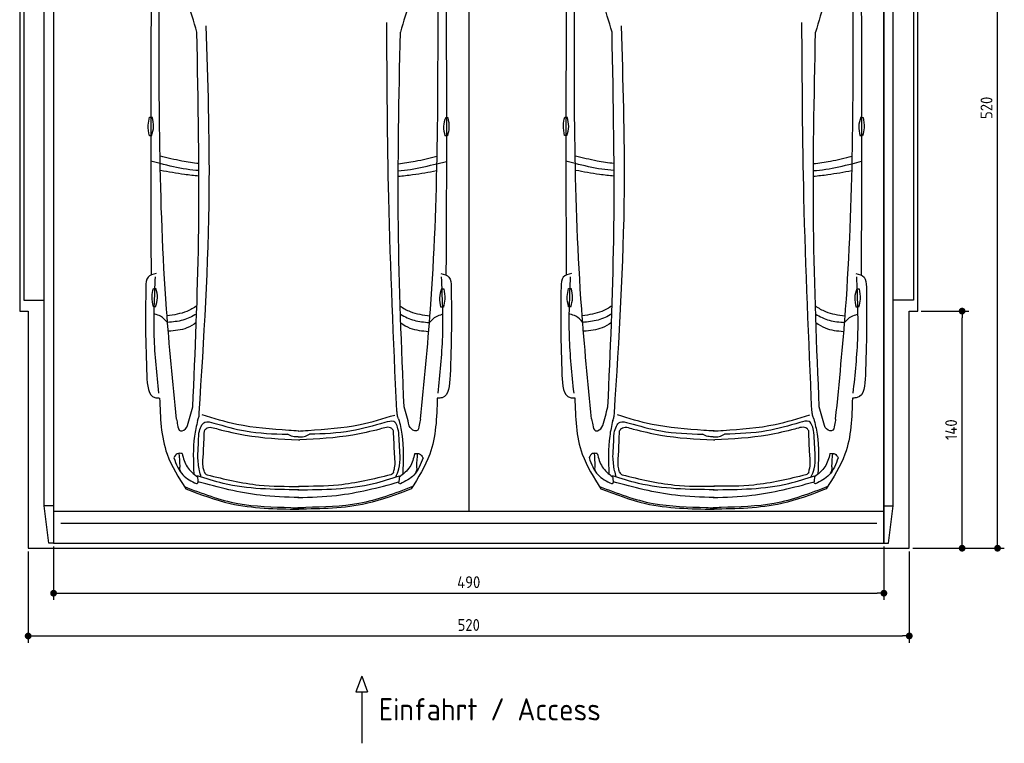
# Model space of a CAD drawing. Header units: millimetres. Extents: x -20 to 5811, y -1152 to 5573.
# Tile 1 of 4: x 0 to 5811, y -1152 to 3121. Entities that reach past the tile are written whole.
import ezdxf

# ---------------------------------------------------------------- set-up
doc = ezdxf.new("R2010")
doc.units = ezdxf.units.MM
for name, color, linetype in [('4', 3, 'Continuous'), ('5', 3, 'Continuous'), ('Car', 10, 'Continuous')]:
    doc.layers.add(name, color=color, linetype=linetype)
doc.styles.get("Standard").update_dxf_attribs({"font": 'ISOCP.SHX'})
doc.dimstyles.new('GEN-ISO', dxfattribs={"dimscale": 20, "dimtxt": 3.5, "dimasz": 2, "dimexe": 2, "dimexo": 1, "dimgap": 1.5, "dimtad": 1, "dimdec": 1, "dimdsep": 46, "dimtxsty": 'STANDARD', "dimblk": 'PUNKT', "dimcen": 2, "dimclrd": 256, "dimclre": 256, "dimclrt": 2, "dimadec": 0, "dimazin": 0, "dimtp": 0.1, "dimtm": 0.1, "dimtfac": 0.71, "dimtdec": 1, "dimtmove": 2, "dimatfit": 3, "dimldrblk": 'PUNKT', "dimfxl": 1, "dimtolj": 1, "dimarcsym": 0})

# ---------------------------------------------------------------- blocks, each defined once
blk = doc.blocks.new('PUNKT')
at = {"layer": '4', "color": 0, "linetype": 'ByBlock'}
blk.add_line((-0.5, 0), (-1, 0), dxfattribs=at)
at = {"layer": '4', "color": 0, "linetype": 'ByBlock', "const_width": 0.5}
blk.add_lwpolyline([(-0.25, 0, 1), (0.25, 0, 1)], format="xyb", close=True, dxfattribs=at)
blk = doc.blocks.new('*D7')
at = {"layer": '5', "lineweight": -2}
for p, q in [((50, -20), (50, -558)), ((5250, -20), (5250, -558)), ((90, -518), (5210, -518))]:
    blk.add_line(p, q, dxfattribs=at)
at = {"layer": 'DEFPOINTS', "color": 0}
for p in [(50, 0), (5250, 0), (5250, -518)]:
    blk.add_point(p, dxfattribs=at)
at = {"layer": '5', "lineweight": -2, "xscale": 40, "yscale": 40, "zscale": 40, "rotation": 180}
blk.add_blockref('PUNKT', (50, -518), dxfattribs=at)
at = {"layer": '5', "lineweight": -2, "xscale": 40, "yscale": 40, "zscale": 40}
blk.add_blockref('PUNKT', (5250, -518), dxfattribs=at)
at = {"layer": '5', "color": 2, "insert": (2650, -453), "char_height": 70, "attachment_point": 5}
blk.add_mtext('520', dxfattribs=at)
blk = doc.blocks.new('*D8')
at = {"layer": '5', "lineweight": -2}
for p, q in [((200, 10), (200, -305.5)), ((5100, 10), (5100, -305.5)), ((240, -265.5), (5060, -265.5))]:
    blk.add_line(p, q, dxfattribs=at)
at = {"layer": 'DEFPOINTS', "color": 0}
for p in [(200, 30), (5100, 30), (5100, -265.5)]:
    blk.add_point(p, dxfattribs=at)
at = {"layer": '5', "lineweight": -2, "xscale": 40, "yscale": 40, "zscale": 40, "rotation": 180}
blk.add_blockref('PUNKT', (200, -265.5), dxfattribs=at)
at = {"layer": '5', "lineweight": -2, "xscale": 40, "yscale": 40, "zscale": 40}
blk.add_blockref('PUNKT', (5100, -265.5), dxfattribs=at)
at = {"layer": '5', "color": 2, "insert": (2650, -200.5), "char_height": 70, "attachment_point": 5}
blk.add_mtext('490', dxfattribs=at)
blk = doc.blocks.new('*D3')
at = {"layer": '5', "lineweight": -2}
for p, q in [((5320, 5200), (5810.6, 5200)), ((5770.6, 40), (5770.6, 5160)), ((5270, 0), (5810.6, 0))]:
    blk.add_line(p, q, dxfattribs=at)
at = {"layer": 'DEFPOINTS', "color": 0}
for p in [(5300, 5200), (5770.6, 5200), (5250, 0)]:
    blk.add_point(p, dxfattribs=at)
at = {"layer": '5', "lineweight": -2, "xscale": 40, "yscale": 40, "zscale": 40}
for p, rotation in [((5770.6, 5200), 90), ((5770.6, 0), 270)]:
    blk.add_blockref('PUNKT', p, dxfattribs=dict(at, rotation=rotation))
at = {"layer": '5', "color": 2, "insert": (5705.6, 2600), "char_height": 70, "attachment_point": 5, "rotation": 90}
blk.add_mtext('\\A1;520', dxfattribs=at)
blk = doc.blocks.new('*D5')
at = {"layer": '5', "lineweight": -2}
for p, q in [((5320, 1400), (5601.5, 1400)), ((5561.5, 40), (5561.5, 1360)), ((5270, 0), (5601.5, 0))]:
    blk.add_line(p, q, dxfattribs=at)
at = {"layer": 'DEFPOINTS', "color": 0}
for p in [(5300, 1400), (5561.5, 1400), (5250, 0)]:
    blk.add_point(p, dxfattribs=at)
at = {"layer": '5', "lineweight": -2, "xscale": 40, "yscale": 40, "zscale": 40}
for p, rotation in [((5561.5, 1400), 90), ((5561.5, 0), 270)]:
    blk.add_blockref('PUNKT', p, dxfattribs=dict(at, rotation=rotation))
at = {"layer": '5', "color": 2, "insert": (5496.5, 700), "char_height": 70, "attachment_point": 5, "rotation": 90}
blk.add_mtext('\\A1;140', dxfattribs=at)

msp = doc.modelspace()

# ---------------------------------------------------------------- linework, layer by layer
for p, q in [((2650, 5063.5), (2650, 218)), ((172.5, 30), (145, 250)), ((200, 250), (145, 250)), ((5100, 250), (5155, 250)), ((5127.5, 30), (5155, 250)), ((200, 218), (5100, 218)), ((2018.28, -754.39), (1983.77, -847.09)), ((2018.28, -754.39), (2052.78, -847.09)), ((1983.77, -847.09), (2052.78, -847.09)), ((2018.28, -847.09), (2018.28, -1151.72))]:
    msp.add_line(p, q)
msp.add_lwpolyline([(5300, 3300), (5250, 3300), (5250, 5200), (50, 5200), (50, 3300), (0, 3300), (0, 1400), (50, 1400), (50, 0), (5250, 0), (5250, 1400), (5300, 1400)], close=True)
for points in [[(145, 250), (145, 5110)], [(145, 5110), (200, 5110), (200, 30), (172.5, 30)], [(200, 30), (5100, 30), (5100, 5110)], [(200, 5110), (200, 30)], [(5155, 5110), (5100, 5110), (5100, 30), (5127.5, 30)], [(5155, 250), (5155, 5110)], [(145, 3265), (25, 3265), (25, 1465), (145, 1465)], [(5155, 3265), (5275, 3265), (5275, 1465), (5155, 1465)], [(5057.98, 146.19), (3950, 146.19), (242.02, 146.19)]]:
    msp.add_lwpolyline(points)
at = {"layer": 'Car'}
for p, q in [((828.97, 2270.89), (773.19, 2284.88)), ((2462.43, 2270.2), (2518.23, 2284.14)), ((3279.04, 2271.14), (3223.26, 2285.12)), ((4912.5, 2270.44), (4968.29, 2284.38)), ((1048.82, 427.67), (1051.98, 391.94)), ((2241.02, 427.16), (2237.83, 391.44)), ((3498.89, 427.91), (3502.05, 392.19)), ((4691.09, 427.41), (4687.9, 391.69))]:
    msp.add_line(p, q, dxfattribs=at)
for points in [[(766.36, 2544.27), (781.34, 2544.27)], [(2513.89, 2543.81), (2526.82, 2543.56)], [(3216.43, 2544.52), (3231.4, 2544.52)], [(4963.95, 2544.05), (4976.89, 2543.81)], [(778.71, 2435.71), (765.78, 2435.71)], [(2524.19, 2435.03), (2509.21, 2435.32)], [(3228.78, 2435.96), (3215.85, 2435.96)], [(4974.25, 2435.28), (4959.28, 2435.56)], [(789.26, 1533.33), (804.24, 1533.33)], [(2490.1, 1532.14), (2503.03, 1531.9)], [(3239.33, 1533.57), (3254.31, 1533.57)], [(4940.16, 1532.38), (4953.1, 1532.14)], [(801.62, 1424.77), (788.68, 1424.77)], [(2500.4, 1423.37), (2485.42, 1423.65)], [(3251.69, 1425.01), (3238.75, 1425.01)], [(4950.47, 1423.61), (4935.49, 1423.89)]]:
    msp.add_lwpolyline(points, dxfattribs=at)
for centre, start, end in [((-4913.27, 1344.29), 15.945352, 19.596216), ((8203.89, 1338.73), 160.355167, 164.006031), ((-2463.2, 1344.54), 15.945352, 19.596216), ((10653.95, 1338.97), 160.355167, 164.006031)]:
    msp.add_arc(centre, 6197.21, start, end, dxfattribs=at)
for points, knots in [([(924.95, 762.92), (903.63, 979.19), (819.64, 1831.3), (822.12, 2688.25), (823.97, 3327.7)], [0, 0, 0, 0, 651.7606985, 2567.8765597, 2567.8765597, 2567.8765597, 2567.8765597]), ([(2365.18, 762.31), (2386.68, 978.57), (2471.39, 1830.6), (2469.64, 2687.56), (2468.33, 3327)], [0, 0, 0, 0, 651.7606985, 2567.8765597, 2567.8765597, 2567.8765597, 2567.8765597]), ([(3375.02, 763.16), (3353.7, 979.44), (3269.71, 1831.55), (3272.19, 2688.5), (3274.04, 3327.95)], [0, 0, 0, 0, 651.7606985, 2567.8765597, 2567.8765597, 2567.8765597, 2567.8765597]), ([(4815.24, 762.55), (4836.74, 978.81), (4921.46, 1830.85), (4919.7, 2687.8), (4918.4, 3327.25)], [0, 0, 0, 0, 651.7606985, 2567.8765597, 2567.8765597, 2567.8765597, 2567.8765597]), ([(776.13, 3308.39), (774.33, 2963.66), (771.99, 2396.07), (774.3, 1828.48), (775.52, 1612.7)], [30.2317921, 30.2317921, 30.2317921, 30.2317921, 135.7738464, 200.5104278, 200.5104278, 200.5104278, 200.5104278]), ([(2516.15, 3308.37), (2517.68, 2958.69), (2519.51, 2393.21), (2516.73, 1827.74), (2515.33, 1611.96)], [30.8675023, 30.8675023, 30.8675023, 30.8675023, 135.7738464, 200.5104278, 200.5104278, 200.5104278, 200.5104278]), ([(3226.2, 3308.63), (3224.39, 2963.91), (3222.06, 2396.32), (3224.36, 1828.73), (3225.58, 1612.94)], [30.2317921, 30.2317921, 30.2317921, 30.2317921, 135.7738464, 200.5104278, 200.5104278, 200.5104278, 200.5104278]), ([(4966.22, 3308.62), (4967.75, 2958.93), (4969.58, 2393.46), (4966.8, 1827.99), (4965.4, 1612.2)], [30.8675023, 30.8675023, 30.8675023, 30.8675023, 135.7738464, 200.5104278, 200.5104278, 200.5104278, 200.5104278]), ([(1059.6, 798.77), (1087.26, 1235.67), (1135.46, 1996.98), (1111.13, 2759.26), (1100.76, 3084.08)], [0, 0, 0, 0, 1312.3473022, 2286.8098626, 2286.8098626, 2286.8098626, 2286.8098626]), ([(2225.17, 810.54), (2206.56, 1230.16), (2172.66, 1994.5), (2168.08, 2759.56), (2166.02, 3104.61)], [0, 0, 0, 0, 1259.9414447, 2295.0149605, 2295.0149605, 2295.0149605, 2295.0149605]), ([(3509.67, 799.01), (3537.32, 1235.91), (3585.52, 1997.22), (3561.2, 2759.5), (3550.83, 3084.32)], [0, 0, 0, 0, 1312.3473022, 2286.8098626, 2286.8098626, 2286.8098626, 2286.8098626]), ([(4675.24, 810.79), (4656.63, 1230.4), (4622.72, 1994.74), (4618.15, 2759.8), (4616.08, 3104.85)], [0, 0, 0, 0, 1259.9414447, 2295.0149605, 2295.0149605, 2295.0149605, 2295.0149605]), ([(1021.53, 834.68), (1035.99, 1161.91), (1068.57, 1898.96), (1053.74, 2636.63), (1045.5, 3046.79)], [0, 0, 0, 0, 982.4163999, 2212.7413199, 2212.7413199, 2212.7413199, 2212.7413199]), ([(2268.66, 834.15), (2253.87, 1189.15), (2223.18, 1926.28), (2238.58, 2663.9), (2246.57, 3046.28)], [0, 0, 0, 0, 1065.6485601, 2212.7195413, 2212.7195413, 2212.7195413, 2212.7195413]), ([(3471.6, 834.93), (3486.06, 1162.16), (3518.64, 1899.2), (3503.81, 2636.88), (3495.56, 3047.04)], [0, 0, 0, 0, 982.4163999, 2212.7413199, 2212.7413199, 2212.7413199, 2212.7413199]), ([(4718.72, 834.4), (4703.94, 1189.4), (4673.24, 1926.52), (4688.65, 2664.14), (4696.63, 3046.53)], [0, 0, 0, 0, 1065.6485601, 2212.7195413, 2212.7195413, 2212.7195413, 2212.7195413]), ([(765.78, 2435.71), (761.74, 2456.17), (754.57, 2492.53), (762.77, 2528.53), (766.36, 2544.27)], [0, 0, 0, 0, 61.7022745, 109.6273698, 109.6273698, 109.6273698, 109.6273698]), ([(778.71, 2435.71), (784.13, 2453.37), (795.14, 2489.28), (785.99, 2525.74), (781.34, 2544.27)], [0, 0, 0, 0, 54.314538, 110.4477452, 110.4477452, 110.4477452, 110.4477452]), ([(2513.89, 2543.81), (2508.14, 2526.25), (2496.45, 2490.56), (2504.91, 2453.93), (2509.21, 2435.32)], [0, 0, 0, 0, 54.314538, 110.4477452, 110.4477452, 110.4477452, 110.4477452]), ([(2526.82, 2543.56), (2530.47, 2523.03), (2536.95, 2486.54), (2528.07, 2450.7), (2524.19, 2435.03)], [0, 0, 0, 0, 61.7022745, 109.6273698, 109.6273698, 109.6273698, 109.6273698]), ([(3215.85, 2435.96), (3211.81, 2456.42), (3204.64, 2492.78), (3212.84, 2528.78), (3216.43, 2544.52)], [0, 0, 0, 0, 61.7022745, 109.6273698, 109.6273698, 109.6273698, 109.6273698]), ([(3228.78, 2435.96), (3234.2, 2453.62), (3245.21, 2489.53), (3236.06, 2525.99), (3231.4, 2544.52)], [0, 0, 0, 0, 54.314538, 110.4477452, 110.4477452, 110.4477452, 110.4477452]), ([(4963.95, 2544.05), (4958.2, 2526.5), (4946.52, 2490.8), (4954.98, 2454.18), (4959.28, 2435.56)], [0, 0, 0, 0, 54.314538, 110.4477452, 110.4477452, 110.4477452, 110.4477452]), ([(4976.89, 2543.81), (4980.53, 2523.27), (4987.02, 2486.79), (4978.14, 2450.95), (4974.25, 2435.28)], [0, 0, 0, 0, 61.7022745, 109.6273698, 109.6273698, 109.6273698, 109.6273698]), ([(1057.63, 2229.47), (1033.32, 2231.44), (956.2, 2239.3), (880.73, 2258.04), (828.97, 2270.89)], [6.5564591, 6.5564591, 6.5564591, 6.5564591, 13.8699149, 29.8274463, 29.8274463, 29.8274463, 29.8274463]), ([(1057.22, 2270.92), (1023.92, 2274.81), (946.67, 2285.39), (871.06, 2304.93), (830.18, 2314.96)], [6.4329915, 6.4329915, 6.4329915, 6.4329915, 16.5424251, 29.8301072, 29.8301072, 29.8301072, 29.8301072]), ([(2233.98, 2228.99), (2258.21, 2230.93), (2335.26, 2238.74), (2410.67, 2257.39), (2462.43, 2270.2)], [6.5803524, 6.5803524, 6.5803524, 6.5803524, 13.8699149, 29.8274463, 29.8274463, 29.8274463, 29.8274463]), ([(2234.41, 2270.44), (2267.63, 2274.3), (2344.82, 2284.82), (2420.38, 2304.27), (2461.3, 2314.81)], [6.4540006, 6.4540006, 6.4540006, 6.4540006, 16.5424251, 29.8301072, 29.8301072, 29.8301072, 29.8301072]), ([(3507.7, 2229.72), (3483.38, 2231.68), (3406.26, 2239.55), (3330.79, 2258.29), (3279.04, 2271.14)], [6.5564591, 6.5564591, 6.5564591, 6.5564591, 13.8699149, 29.8274463, 29.8274463, 29.8274463, 29.8274463]), ([(3507.28, 2271.16), (3473.99, 2275.06), (3396.74, 2285.64), (3321.12, 2305.17), (3280.24, 2315.2)], [6.4329915, 6.4329915, 6.4329915, 6.4329915, 16.5424251, 29.8301072, 29.8301072, 29.8301072, 29.8301072]), ([(4684.05, 2229.24), (4708.28, 2231.18), (4785.33, 2238.98), (4860.74, 2257.64), (4912.5, 2270.44)], [6.5803524, 6.5803524, 6.5803524, 6.5803524, 13.8699149, 29.8274463, 29.8274463, 29.8274463, 29.8274463]), ([(4684.48, 2270.69), (4717.69, 2274.55), (4794.88, 2285.06), (4870.45, 2304.52), (4911.36, 2315.05)], [6.4540006, 6.4540006, 6.4540006, 6.4540006, 16.5424251, 29.8301072, 29.8301072, 29.8301072, 29.8301072]), ([(1057.64, 2196.64), (1029.24, 2199.53), (952.9, 2208.13), (877.25, 2221.82), (831.59, 2230.08)], [6.6327441, 6.6327441, 6.6327441, 6.6327441, 15.2289071, 29.6828472, 29.6828472, 29.6828472, 29.6828472]), ([(2233.97, 2196.17), (2262.28, 2199.03), (2338.54, 2207.56), (2414.11, 2221.16), (2459.78, 2229.38)], [6.6592474, 6.6592474, 6.6592474, 6.6592474, 15.2289071, 29.6828472, 29.6828472, 29.6828472, 29.6828472]), ([(3507.7, 2196.89), (3479.31, 2199.78), (3402.97, 2208.38), (3327.32, 2222.06), (3281.65, 2230.32)], [6.6327441, 6.6327441, 6.6327441, 6.6327441, 15.2289071, 29.6828472, 29.6828472, 29.6828472, 29.6828472]), ([(4684.04, 2196.41), (4712.35, 2199.27), (4788.61, 2207.81), (4864.18, 2221.41), (4909.85, 2229.63)], [6.6592474, 6.6592474, 6.6592474, 6.6592474, 15.2289071, 29.6828472, 29.6828472, 29.6828472, 29.6828472]), ([(805.94, 1622.3), (787, 1617.35), (746.84, 1606.85), (745.25, 1564.8), (744.41, 1542.59)], [0, 0, 0, 0, 52.9773642, 112.3150444, 112.3150444, 112.3150444, 112.3150444]), ([(821.33, 915.96), (809.57, 1027.72), (785.57, 1255.99), (796.03, 1485.29), (801.37, 1602.31)], [0, 0, 0, 0, 336.6348432, 687.5082416, 687.5082416, 687.5082416, 687.5082416]), ([(2468.93, 915.26), (2480.78, 1027.02), (2504.98, 1255.26), (2494.71, 1484.57), (2489.47, 1601.59)], [0, 0, 0, 0, 336.6348432, 687.5082416, 687.5082416, 687.5082416, 687.5082416]), ([(2484.91, 1621.59), (2503.85, 1616.62), (2544.01, 1606.08), (2545.56, 1564.04), (2546.38, 1541.83)], [0, 0, 0, 0, 52.9773642, 112.3150444, 112.3150444, 112.3150444, 112.3150444]), ([(3256.01, 1622.54), (3237.07, 1617.59), (3196.9, 1607.09), (3195.32, 1565.05), (3194.48, 1542.83)], [0, 0, 0, 0, 52.9773642, 112.3150444, 112.3150444, 112.3150444, 112.3150444]), ([(3271.39, 916.2), (3259.64, 1027.97), (3235.63, 1256.23), (3246.1, 1485.53), (3251.44, 1602.56)], [0, 0, 0, 0, 336.6348432, 687.5082416, 687.5082416, 687.5082416, 687.5082416]), ([(4919, 915.5), (4930.85, 1027.26), (4955.05, 1255.5), (4944.78, 1484.81), (4939.54, 1601.84)], [0, 0, 0, 0, 336.6348432, 687.5082416, 687.5082416, 687.5082416, 687.5082416]), ([(4934.98, 1621.83), (4953.92, 1616.86), (4994.07, 1606.33), (4995.62, 1564.28), (4996.44, 1542.07)], [0, 0, 0, 0, 52.9773642, 112.3150444, 112.3150444, 112.3150444, 112.3150444]), ([(744.41, 1542.59), (743.28, 1459.9), (740.91, 1286.37), (746.83, 1112.92), (749.93, 1022.12)], [0, 0, 0, 0, 248.0557509, 520.5632768, 520.5632768, 520.5632768, 520.5632768]), ([(788.68, 1424.77), (784.65, 1445.23), (777.48, 1481.59), (785.68, 1517.59), (789.26, 1533.33)], [0, 0, 0, 0, 61.7022745, 109.6273698, 109.6273698, 109.6273698, 109.6273698]), ([(801.62, 1424.77), (807.04, 1442.43), (818.05, 1478.34), (808.9, 1514.8), (804.24, 1533.33)], [0, 0, 0, 0, 54.314538, 110.4477452, 110.4477452, 110.4477452, 110.4477452]), ([(2490.1, 1532.14), (2484.35, 1514.59), (2472.66, 1478.89), (2481.12, 1442.26), (2485.42, 1423.65)], [0, 0, 0, 0, 54.314538, 110.4477452, 110.4477452, 110.4477452, 110.4477452]), ([(2503.03, 1531.9), (2506.68, 1511.36), (2513.16, 1474.87), (2504.28, 1439.03), (2500.4, 1423.37)], [0, 0, 0, 0, 61.7022745, 109.6273698, 109.6273698, 109.6273698, 109.6273698]), ([(2546.38, 1541.83), (2547.44, 1459.13), (2549.66, 1285.6), (2543.59, 1112.16), (2540.41, 1021.36)], [0, 0, 0, 0, 248.0557509, 520.5632768, 520.5632768, 520.5632768, 520.5632768]), ([(3194.48, 1542.83), (3193.35, 1460.14), (3190.97, 1286.61), (3196.9, 1113.16), (3200, 1022.37)], [0, 0, 0, 0, 248.0557509, 520.5632768, 520.5632768, 520.5632768, 520.5632768]), ([(3238.75, 1425.01), (3234.72, 1445.48), (3227.54, 1481.83), (3235.75, 1517.83), (3239.33, 1533.57)], [0, 0, 0, 0, 61.7022745, 109.6273698, 109.6273698, 109.6273698, 109.6273698]), ([(3251.69, 1425.01), (3257.1, 1442.67), (3268.11, 1478.58), (3258.96, 1515.04), (3254.31, 1533.57)], [0, 0, 0, 0, 54.314538, 110.4477452, 110.4477452, 110.4477452, 110.4477452]), ([(4940.16, 1532.38), (4934.42, 1514.83), (4922.73, 1479.13), (4931.19, 1442.51), (4935.49, 1423.89)], [0, 0, 0, 0, 54.314538, 110.4477452, 110.4477452, 110.4477452, 110.4477452]), ([(4953.1, 1532.14), (4956.75, 1511.6), (4963.23, 1475.12), (4954.35, 1439.28), (4950.47, 1423.61)], [0, 0, 0, 0, 61.7022745, 109.6273698, 109.6273698, 109.6273698, 109.6273698]), ([(4996.44, 1542.07), (4997.5, 1459.38), (4999.73, 1285.85), (4993.66, 1112.4), (4990.48, 1021.61)], [0, 0, 0, 0, 248.0557509, 520.5632768, 520.5632768, 520.5632768, 520.5632768]), ([(1045.8, 1431.11), (1026.82, 1418.06), (973.06, 1386.63), (909.73, 1377.78), (870, 1372.22)], [7.4489286, 7.4489286, 7.4489286, 7.4489286, 14.3334492, 26.2908128, 26.2908128, 26.2908128, 26.2908128]), ([(2245.72, 1430.04), (2264.43, 1417.2), (2317.93, 1386.01), (2380.92, 1377.15), (2420.65, 1371.56)], [7.5476492, 7.5476492, 7.5476492, 7.5476492, 14.3334492, 26.2908128, 26.2908128, 26.2908128, 26.2908128]), ([(3495.86, 1431.35), (3476.89, 1418.3), (3423.13, 1386.87), (3359.79, 1378.02), (3320.06, 1372.47)], [7.4489286, 7.4489286, 7.4489286, 7.4489286, 14.3334492, 26.2908128, 26.2908128, 26.2908128, 26.2908128]), ([(4695.78, 1430.28), (4714.49, 1417.45), (4767.99, 1386.26), (4830.99, 1377.4), (4870.72, 1371.81)], [7.5476492, 7.5476492, 7.5476492, 7.5476492, 14.3334492, 26.2908128, 26.2908128, 26.2908128, 26.2908128]), ([(872.54, 1333.23), (859.89, 1347.07), (838.75, 1370.2), (808.87, 1378.54), (796.87, 1381.88)], [0, 0, 0, 0, 54.7652891, 91.527008, 91.527008, 91.527008, 91.527008]), ([(1044.13, 1382.78), (1018.12, 1367.57), (964.12, 1341.2), (903.28, 1335.9), (872.54, 1333.23)], [6.4830652, 6.4830652, 6.4830652, 6.4830652, 15.4380648, 24.5854757, 24.5854757, 24.5854757, 24.5854757]), ([(2247.3, 1381.81), (2273.05, 1366.78), (2326.79, 1340.6), (2387.33, 1335.27), (2418.07, 1332.57)], [6.572602, 6.572602, 6.572602, 6.572602, 15.4380648, 24.5854757, 24.5854757, 24.5854757, 24.5854757]), ([(2418.07, 1332.57), (2430.73, 1346.4), (2451.91, 1369.54), (2481.83, 1377.84), (2493.87, 1381.19)], [0, 0, 0, 0, 54.7652891, 91.6139456, 91.6139456, 91.6139456, 91.6139456]), ([(3322.6, 1333.47), (3309.96, 1347.31), (3288.82, 1370.45), (3258.94, 1378.78), (3246.93, 1382.13)], [0, 0, 0, 0, 54.7652891, 91.527008, 91.527008, 91.527008, 91.527008]), ([(3494.2, 1383.02), (3468.19, 1367.81), (3414.19, 1341.45), (3353.35, 1336.15), (3322.6, 1333.47)], [6.4830652, 6.4830652, 6.4830652, 6.4830652, 15.4380648, 24.5854757, 24.5854757, 24.5854757, 24.5854757]), ([(4697.37, 1382.06), (4723.12, 1367.02), (4776.86, 1340.84), (4837.4, 1335.52), (4868.14, 1332.82)], [6.572602, 6.572602, 6.572602, 6.572602, 15.4380648, 24.5854757, 24.5854757, 24.5854757, 24.5854757]), ([(4868.14, 1332.82), (4880.8, 1346.65), (4901.98, 1369.78), (4931.9, 1378.09), (4943.94, 1381.43)], [0, 0, 0, 0, 54.7652891, 91.6139456, 91.6139456, 91.6139456, 91.6139456]), ([(1042.32, 1332.74), (1024.96, 1319.77), (975.4, 1289.04), (915.07, 1283.9), (878.24, 1280.77)], [6.8005863, 6.8005863, 6.8005863, 6.8005863, 13.2652487, 24.5027164, 24.5027164, 24.5027164, 24.5027164]), ([(2249.03, 1331.67), (2266.15, 1318.92), (2315.48, 1288.45), (2375.5, 1283.28), (2412.32, 1280.12)], [6.8925435, 6.8925435, 6.8925435, 6.8925435, 13.2652487, 24.5027164, 24.5027164, 24.5027164, 24.5027164]), ([(3492.39, 1332.98), (3475.03, 1320.01), (3425.47, 1289.29), (3365.13, 1284.15), (3328.31, 1281.01)], [6.8005863, 6.8005863, 6.8005863, 6.8005863, 13.2652487, 24.5027164, 24.5027164, 24.5027164, 24.5027164]), ([(4699.1, 1331.92), (4716.22, 1319.17), (4765.55, 1288.69), (4825.57, 1283.53), (4862.39, 1280.36)], [6.8925435, 6.8925435, 6.8925435, 6.8925435, 13.2652487, 24.5027164, 24.5027164, 24.5027164, 24.5027164]), ([(749.93, 1022.12), (753.07, 961.41), (756.83, 888.46), (816.1, 887.21), (826.04, 887)], [0, 0, 0, 0, 140.8501313, 169.2357956, 169.2357956, 169.2357956, 169.2357956]), ([(2540.41, 1021.36), (2537.23, 960.65), (2533.4, 887.71), (2474.13, 886.51), (2464.19, 886.3)], [0, 0, 0, 0, 140.8501313, 169.2357956, 169.2357956, 169.2357956, 169.2357956]), ([(3200, 1022.37), (3203.13, 961.66), (3206.9, 888.71), (3266.17, 887.45), (3276.11, 887.24)], [0, 0, 0, 0, 140.8501313, 169.2357956, 169.2357956, 169.2357956, 169.2357956]), ([(4990.48, 1021.61), (4987.29, 960.9), (4983.47, 887.95), (4924.2, 886.75), (4914.26, 886.55)], [0, 0, 0, 0, 140.8501313, 169.2357956, 169.2357956, 169.2357956, 169.2357956]), ([(826.04, 887), (829.41, 772.81), (835.12, 579.28), (938.03, 417.21), (980.22, 350.78)], [0, 0, 0, 0, 334.5299302, 566.9211042, 566.9211042, 566.9211042, 566.9211042]), ([(2464.19, 886.3), (2460.72, 772.11), (2454.85, 578.6), (2351.8, 416.62), (2309.56, 350.22)], [0, 0, 0, 0, 334.5299302, 566.9211042, 566.9211042, 566.9211042, 566.9211042]), ([(3276.11, 887.24), (3279.48, 773.05), (3285.19, 579.53), (3388.1, 417.46), (3430.29, 351.02)], [0, 0, 0, 0, 334.5299302, 566.9211042, 566.9211042, 566.9211042, 566.9211042]), ([(4914.26, 886.55), (4910.79, 772.36), (4904.91, 578.84), (4801.87, 416.86), (4759.63, 350.46)], [0, 0, 0, 0, 334.5299302, 566.9211042, 566.9211042, 566.9211042, 566.9211042]), ([(924.95, 762.92), (927.26, 752.02), (932.03, 729.57), (936.66, 694.75), (950.54, 693.01), (951.6, 692.88)], [0, 0, 0, 0, 35.9193016, 74.0315567, 77.2045762, 77.2045762, 77.2045762, 77.2045762]), ([(1049.58, 753.85), (1052.49, 760.55), (1058.71, 774.86), (1059.29, 790.47), (1059.6, 798.77)], [0, 0, 0, 0, 21.7116078, 46.3741342, 46.3741342, 46.3741342, 46.3741342]), ([(1587.98, 695.51), (1484.98, 702.81), (1311.18, 715.13), (1144.89, 766.24), (1077.15, 787.06)], [0, 0, 0, 0, 308.4084916, 520.4149112, 520.4149112, 520.4149112, 520.4149112]), ([(1702.09, 695.46), (1805.1, 702.67), (1978.91, 714.84), (2145.24, 765.81), (2213, 786.58)], [0, 0, 0, 0, 308.4084916, 520.4149112, 520.4149112, 520.4149112, 520.4149112]), ([(2236.47, 764.38), (2233.56, 771.07), (2227.35, 785.38), (2226.77, 800.99), (2226.46, 809.29)], [0, 0, 0, 0, 21.7116078, 46.3741342, 46.3741342, 46.3741342, 46.3741342]), ([(2236.47, 764.38), (2243.64, 734.21), (2269.16, 626.87), (2263.99, 516.03), (2260.27, 436.33)], [0, 0, 0, 0, 92.7539019, 330.0762262, 330.0762262, 330.0762262, 330.0762262]), ([(2365.18, 762.31), (2362.85, 751.41), (2358.07, 728.96), (2353.41, 694.15), (2339.53, 692.42), (2338.47, 692.29)], [0, 0, 0, 0, 35.9193016, 74.0315567, 77.2045762, 77.2045762, 77.2045762, 77.2045762]), ([(3375.02, 763.16), (3377.33, 752.27), (3382.1, 729.81), (3386.72, 695), (3400.6, 693.26), (3401.67, 693.13)], [0, 0, 0, 0, 35.9193016, 74.0315567, 77.2045762, 77.2045762, 77.2045762, 77.2045762]), ([(3499.65, 754.1), (3502.56, 760.8), (3508.77, 775.1), (3509.35, 790.71), (3509.67, 799.01)], [0, 0, 0, 0, 21.7116078, 46.3741342, 46.3741342, 46.3741342, 46.3741342]), ([(4038.04, 695.75), (3935.04, 703.05), (3761.24, 715.37), (3594.96, 766.48), (3527.22, 787.31)], [0, 0, 0, 0, 308.4084916, 520.4149112, 520.4149112, 520.4149112, 520.4149112]), ([(4152.16, 695.71), (4255.17, 702.92), (4428.98, 715.09), (4595.3, 766.06), (4663.06, 786.82)], [0, 0, 0, 0, 308.4084916, 520.4149112, 520.4149112, 520.4149112, 520.4149112]), ([(4686.54, 764.62), (4683.63, 771.32), (4677.42, 785.62), (4676.83, 801.23), (4676.52, 809.53)], [0, 0, 0, 0, 21.7116078, 46.3741342, 46.3741342, 46.3741342, 46.3741342]), ([(4686.54, 764.62), (4693.71, 734.46), (4719.23, 627.12), (4714.05, 516.27), (4710.33, 436.58)], [0, 0, 0, 0, 92.7539019, 330.0762262, 330.0762262, 330.0762262, 330.0762262]), ([(4815.24, 762.55), (4812.92, 751.66), (4808.13, 729.21), (4803.48, 694.4), (4789.6, 692.67), (4788.53, 692.54)], [0, 0, 0, 0, 35.9193016, 74.0315567, 77.2045762, 77.2045762, 77.2045762, 77.2045762]), ([(951.6, 692.88), (954.06, 693.11), (971.1, 694.7), (986.78, 710.09), (990.79, 724.19)], [0, 0, 0, 0, 7.4004634, 51.3852849, 51.3852849, 51.3852849, 51.3852849]), ([(1049.58, 753.85), (1042.89, 723.04), (1020.42, 619.6), (1024.43, 513.38), (1027.25, 438.8)], [0, 0, 0, 0, 94.3661929, 316.7820175, 316.7820175, 316.7820175, 316.7820175]), ([(1057.66, 679.75), (1065.68, 708.08), (1079.61, 757.3), (1126.58, 744.55), (1146.51, 739.14)], [0, 0, 0, 0, 73.3528982, 127.4419101, 127.4419101, 127.4419101, 127.4419101]), ([(1090.14, 693.74), (1093.45, 698.49), (1110.8, 723.39), (1144.21, 711.93), (1171.24, 702.66)], [0, 0, 0, 0, 16.6701507, 87.364183, 87.364183, 87.364183, 87.364183]), ([(1146.51, 739.14), (1208.21, 721.35), (1349.76, 680.55), (1497.19, 675.47), (1580.35, 672.61)], [0, 0, 0, 0, 191.9523943, 440.3789719, 440.3789719, 440.3789719, 440.3789719]), ([(1171.24, 702.66), (1224.35, 690.01), (1379.41, 653.09), (1538.86, 644.7), (1643.69, 639.18)], [0, 0, 0, 0, 163.5558249, 477.487186, 477.487186, 477.487186, 477.487186]), ([(2124.89, 702.63), (2071.78, 689.98), (1916.72, 653.06), (1757.27, 644.67), (1652.43, 639.15)], [0, 0, 0, 0, 163.5558249, 477.487186, 477.487186, 477.487186, 477.487186]), ([(2154.43, 742.24), (2089.15, 723.06), (1944.12, 680.45), (1792.87, 675.36), (1709.7, 672.56)], [0, 0, 0, 0, 203.3167496, 451.7433273, 451.7433273, 451.7433273, 451.7433273]), ([(2205.99, 693.7), (2202.68, 698.46), (2185.32, 723.36), (2151.92, 711.9), (2124.89, 702.63)], [0, 0, 0, 0, 16.6701507, 87.364183, 87.364183, 87.364183, 87.364183]), ([(2236.96, 683.55), (2231.25, 711.41), (2221.11, 760.83), (2174.68, 747.89), (2154.43, 742.24)], [0, 0, 0, 0, 69.9189569, 124.0079688, 124.0079688, 124.0079688, 124.0079688]), ([(2338.47, 692.29), (2336.01, 692.52), (2318.97, 694.12), (2303.31, 709.53), (2299.31, 723.64)], [0, 0, 0, 0, 7.4004634, 51.3852849, 51.3852849, 51.3852849, 51.3852849]), ([(3401.67, 693.13), (3404.12, 693.35), (3421.17, 694.94), (3436.84, 710.33), (3440.85, 724.44)], [0, 0, 0, 0, 7.4004634, 51.3852849, 51.3852849, 51.3852849, 51.3852849]), ([(3499.65, 754.1), (3492.96, 723.29), (3470.49, 619.85), (3474.5, 513.63), (3477.31, 439.05)], [0, 0, 0, 0, 94.3661929, 316.7820175, 316.7820175, 316.7820175, 316.7820175]), ([(3507.73, 679.99), (3515.75, 708.32), (3529.67, 757.55), (3576.64, 744.8), (3596.58, 739.39)], [0, 0, 0, 0, 73.3528982, 127.4419101, 127.4419101, 127.4419101, 127.4419101]), ([(3540.2, 693.98), (3543.52, 698.73), (3560.87, 723.64), (3594.27, 712.18), (3621.3, 702.9)], [0, 0, 0, 0, 16.6701507, 87.364183, 87.364183, 87.364183, 87.364183]), ([(3596.58, 739.39), (3658.28, 721.6), (3799.83, 680.79), (3947.25, 675.72), (4030.42, 672.86)], [0, 0, 0, 0, 191.9523943, 440.3789719, 440.3789719, 440.3789719, 440.3789719]), ([(3621.3, 702.9), (3674.42, 690.26), (3829.48, 653.34), (3988.93, 644.95), (4093.76, 639.43)], [0, 0, 0, 0, 163.5558249, 477.487186, 477.487186, 477.487186, 477.487186]), ([(4574.96, 702.87), (4521.84, 690.23), (4366.78, 653.3), (4207.33, 644.91), (4102.5, 639.4)], [0, 0, 0, 0, 163.5558249, 477.487186, 477.487186, 477.487186, 477.487186]), ([(4604.5, 742.49), (4539.22, 723.31), (4394.18, 680.69), (4242.94, 675.6), (4159.77, 672.8)], [0, 0, 0, 0, 203.3167496, 451.7433273, 451.7433273, 451.7433273, 451.7433273]), ([(4656.06, 693.95), (4652.74, 698.7), (4635.39, 723.61), (4601.99, 712.15), (4574.96, 702.87)], [0, 0, 0, 0, 16.6701507, 87.364183, 87.364183, 87.364183, 87.364183]), ([(4687.02, 683.79), (4681.31, 711.66), (4671.18, 761.08), (4624.75, 748.13), (4604.5, 742.49)], [0, 0, 0, 0, 69.9189569, 124.0079688, 124.0079688, 124.0079688, 124.0079688]), ([(4788.53, 692.54), (4786.08, 692.77), (4769.03, 694.37), (4753.37, 709.77), (4749.37, 723.88)], [0, 0, 0, 0, 7.4004634, 51.3852849, 51.3852849, 51.3852849, 51.3852849]), ([(1643.02, 657.17), (1632.38, 657.4), (1610.36, 657.88), (1590.57, 667.59), (1580.35, 672.61)], [0, 0, 0, 0, 31.5287308, 65.2345566, 65.2345566, 65.2345566, 65.2345566]), ([(1643.02, 657.17), (1655.03, 657.22), (1678.44, 657.32), (1699.46, 667.57), (1709.7, 672.56)], [0, 0, 0, 0, 35.5209949, 69.2268207, 69.2268207, 69.2268207, 69.2268207]), ([(1643.69, 639.18), (1645.1, 639.1), (1648.03, 638.92), (1650.96, 639.07), (1652.48, 639.15)], [0, 0, 0, 0, 4.2354612, 8.799002, 8.799002, 8.799002, 8.799002]), ([(4093.08, 657.41), (4082.44, 657.64), (4060.43, 658.13), (4040.64, 667.84), (4030.42, 672.86)], [0, 0, 0, 0, 31.5287308, 65.2345566, 65.2345566, 65.2345566, 65.2345566]), ([(4093.08, 657.41), (4105.09, 657.46), (4128.5, 657.56), (4149.53, 667.81), (4159.77, 672.8)], [0, 0, 0, 0, 35.5209949, 69.2268207, 69.2268207, 69.2268207, 69.2268207]), ([(4093.76, 639.43), (4095.17, 639.34), (4098.1, 639.16), (4101.03, 639.32), (4102.55, 639.4)], [0, 0, 0, 0, 4.2354612, 8.799002, 8.799002, 8.799002, 8.799002]), ([(909.65, 534.59), (923.54, 497.09), (948.91, 428.61), (1013.6, 396.05), (1042.86, 381.32)], [0, 0, 0, 0, 114.9227222, 209.8813192, 209.8813192, 209.8813192, 209.8813192]), ([(958.63, 558.99), (948.22, 560.43), (926.63, 563.4), (915.62, 544.42), (909.92, 534.59)], [0, 0, 0, 0, 28.7971578, 59.6786004, 59.6786004, 59.6786004, 59.6786004]), ([(958.37, 558.99), (965.65, 531.37), (980.46, 475.2), (1026.18, 439.26), (1049.41, 420.99)], [0, 0, 0, 0, 83.3085317, 169.4021322, 169.4021322, 169.4021322, 169.4021322]), ([(1070.9, 420.51), (1067.3, 432.84), (1055.85, 471.93), (1053.11, 512.69), (1051.24, 540.6)], [0, 0, 0, 0, 38.4485853, 121.967316, 121.967316, 121.967316, 121.967316]), ([(1090.01, 449.76), (1087.54, 458.29), (1077.83, 491.85), (1081.45, 527.02), (1084.14, 553.24)], [0, 0, 0, 0, 26.5229591, 104.3043282, 104.3043282, 104.3043282, 104.3043282]), ([(2206.11, 449.73), (2208.58, 458.26), (2218.29, 491.82), (2214.68, 526.98), (2211.99, 553.21)], [0, 0, 0, 0, 26.5229591, 104.3043282, 104.3043282, 104.3043282, 104.3043282]), ([(2218.93, 420.03), (2226.3, 435.78), (2244.76, 475.24), (2244.91, 519.08), (2245, 545.43)], [0, 0, 0, 0, 51.6452018, 129.3985424, 129.3985424, 129.3985424, 129.3985424]), ([(2331.59, 558.41), (2324.28, 530.79), (2309.43, 474.63), (2263.68, 438.73), (2240.42, 420.49)], [0, 0, 0, 0, 83.3085317, 169.4021322, 169.4021322, 169.4021322, 169.4021322]), ([(2380.28, 533.97), (2366.36, 496.48), (2340.93, 428.02), (2276.22, 395.51), (2246.94, 380.8)], [0, 0, 0, 0, 114.9227222, 209.8813192, 209.8813192, 209.8813192, 209.8813192]), ([(2331.32, 558.41), (2341.74, 559.84), (2363.33, 562.79), (2374.32, 543.8), (2380.01, 533.97)], [0, 0, 0, 0, 28.7971578, 59.6786004, 59.6786004, 59.6786004, 59.6786004]), ([(3359.72, 534.84), (3373.61, 497.34), (3398.98, 428.85), (3463.66, 396.29), (3492.93, 381.56)], [0, 0, 0, 0, 114.9227222, 209.8813192, 209.8813192, 209.8813192, 209.8813192]), ([(3408.7, 559.24), (3398.29, 560.67), (3376.7, 563.65), (3365.69, 544.66), (3359.99, 534.84)], [0, 0, 0, 0, 28.7971578, 59.6786004, 59.6786004, 59.6786004, 59.6786004]), ([(3408.43, 559.24), (3415.71, 531.61), (3430.52, 475.44), (3476.24, 439.5), (3499.48, 421.24)], [0, 0, 0, 0, 83.3085317, 169.4021322, 169.4021322, 169.4021322, 169.4021322]), ([(3520.97, 420.76), (3517.36, 433.08), (3505.91, 472.18), (3503.18, 512.94), (3501.3, 540.85)], [0, 0, 0, 0, 38.4485853, 121.967316, 121.967316, 121.967316, 121.967316]), ([(3540.08, 450), (3537.61, 458.54), (3527.9, 492.09), (3531.51, 527.26), (3534.21, 553.49)], [0, 0, 0, 0, 26.5229591, 104.3043282, 104.3043282, 104.3043282, 104.3043282]), ([(4656.18, 449.97), (4658.65, 458.51), (4668.36, 492.06), (4664.75, 527.23), (4662.05, 553.45)], [0, 0, 0, 0, 26.5229591, 104.3043282, 104.3043282, 104.3043282, 104.3043282]), ([(4669, 420.27), (4676.37, 436.02), (4694.82, 475.49), (4694.97, 519.33), (4695.06, 545.67)], [0, 0, 0, 0, 51.6452018, 129.3985424, 129.3985424, 129.3985424, 129.3985424]), ([(4781.66, 558.65), (4774.35, 531.04), (4759.49, 474.88), (4713.74, 438.98), (4690.49, 420.73)], [0, 0, 0, 0, 83.3085317, 169.4021322, 169.4021322, 169.4021322, 169.4021322]), ([(4830.35, 534.21), (4816.43, 496.73), (4791, 428.26), (4726.29, 395.76), (4697.01, 381.05)], [0, 0, 0, 0, 114.9227222, 209.8813192, 209.8813192, 209.8813192, 209.8813192]), ([(4781.39, 558.65), (4791.8, 560.08), (4813.39, 563.04), (4824.39, 544.04), (4830.08, 534.21)], [0, 0, 0, 0, 28.7971578, 59.6786004, 59.6786004, 59.6786004, 59.6786004]), ([(954.43, 442.84), (948.35, 454.75), (941.27, 468.63), (946.97, 482.41), (946.9, 484.44)], [0, 0, 0, 0, 36.727695, 42.8141747, 42.8141747, 42.8141747, 42.8141747]), ([(2335.42, 442.25), (2341.51, 454.16), (2348.61, 468.03), (2342.92, 481.82), (2342.99, 483.85)], [0, 0, 0, 0, 36.727695, 42.8141747, 42.8141747, 42.8141747, 42.8141747]), ([(3404.5, 443.08), (3398.42, 454.99), (3391.33, 468.88), (3397.03, 482.66), (3396.97, 484.68)], [0, 0, 0, 0, 36.727695, 42.8141747, 42.8141747, 42.8141747, 42.8141747]), ([(4785.49, 442.5), (4791.58, 454.4), (4798.68, 468.28), (4792.99, 482.06), (4793.06, 484.09)], [0, 0, 0, 0, 36.727695, 42.8141747, 42.8141747, 42.8141747, 42.8141747]), ([(1647.37, 344.96), (1496.51, 346.54), (1292.21, 348.68), (1099.29, 411.29), (1048.82, 427.67)], [0, 0, 0, 0, 447.9720977, 606.6542832, 606.6542832, 606.6542832, 606.6542832]), ([(1090.01, 449.76), (1091.76, 445.55), (1094.87, 438.02), (1102.23, 434.73), (1105.47, 433.29)], [0, 0, 0, 0, 13.0792045, 23.3644838, 23.3644838, 23.3644838, 23.3644838]), ([(1105.47, 433.29), (1207.71, 408.45), (1386.83, 364.95), (1570.9, 365.32), (1649.92, 365.48)], [0, 0, 0, 0, 314.1417423, 550.3890647, 550.3890647, 550.3890647, 550.3890647]), ([(1642.4, 344.96), (1793.26, 346.41), (1997.56, 348.38), (2190.54, 410.83), (2241.02, 427.16)], [0, 0, 0, 0, 447.9720977, 606.6542832, 606.6542832, 606.6542832, 606.6542832]), ([(2189.81, 433.22), (2087.57, 408.39), (1908.45, 364.89), (1724.37, 365.26), (1645.36, 365.42)], [0, 0, 0, 0, 314.1417423, 550.3890647, 550.3890647, 550.3890647, 550.3890647]), ([(2206.11, 449.73), (2204.38, 445.49), (2201.17, 437.67), (2193.37, 434.62), (2189.81, 433.22)], [0, 0, 0, 0, 13.0792045, 24.1213189, 24.1213189, 24.1213189, 24.1213189]), ([(4097.44, 345.2), (3946.58, 346.78), (3742.28, 348.93), (3549.35, 411.53), (3498.89, 427.91)], [0, 0, 0, 0, 447.9720977, 606.6542832, 606.6542832, 606.6542832, 606.6542832]), ([(3540.08, 450), (3541.82, 445.79), (3544.94, 438.26), (3552.3, 434.98), (3555.54, 433.53)], [0, 0, 0, 0, 13.0792045, 23.3644838, 23.3644838, 23.3644838, 23.3644838]), ([(3555.54, 433.53), (3657.77, 408.7), (3836.89, 365.19), (4020.97, 365.56), (4099.98, 365.72)], [0, 0, 0, 0, 314.1417423, 550.3890647, 550.3890647, 550.3890647, 550.3890647]), ([(4092.47, 345.21), (4243.33, 346.66), (4447.63, 348.63), (4640.61, 411.07), (4691.09, 427.41)], [0, 0, 0, 0, 447.9720977, 606.6542832, 606.6542832, 606.6542832, 606.6542832]), ([(4639.87, 433.47), (4537.64, 408.64), (4358.52, 365.13), (4174.44, 365.5), (4095.43, 365.66)], [0, 0, 0, 0, 314.1417423, 550.3890647, 550.3890647, 550.3890647, 550.3890647]), ([(4656.18, 449.97), (4654.44, 445.74), (4651.24, 437.92), (4643.44, 434.87), (4639.87, 433.47)], [0, 0, 0, 0, 13.0792045, 24.1213189, 24.1213189, 24.1213189, 24.1213189]), ([(971.7, 364.2), (1075.58, 324.17), (1278.04, 246.15), (1511.74, 244.46), (1631.85, 238.58), (1647.39, 237.82)], [0, 0, 0, 0, 331.1714641, 645.410319, 692.1255262, 692.1255262, 692.1255262, 692.1255262]), ([(980.22, 350.78), (1066.88, 317.57), (1280.75, 235.62), (1510.65, 232.43), (1647.39, 230.54)], [0, 0, 0, 0, 276.566847, 682.5008625, 682.5008625, 682.5008625, 682.5008625]), ([(1042.86, 381.32), (1044.16, 381.46), (1049.69, 382.06), (1052.74, 387.18), (1055.07, 391.1)], [0, 0, 0, 0, 3.8211786, 16.2467831, 16.2467831, 16.2467831, 16.2467831]), ([(1647.38, 298.98), (1571.24, 301.36), (1369.34, 307.68), (1173.67, 358.76), (1051.98, 391.94)], [0, 0, 0, 0, 22.79473, 60.4405335, 60.4405335, 60.4405335, 60.4405335]), ([(2309.56, 350.22), (2222.87, 317.08), (2008.93, 235.31), (1779.02, 232.32), (1642.28, 230.54)], [0, 0, 0, 0, 276.566847, 682.5008625, 682.5008625, 682.5008625, 682.5008625]), ([(2318.09, 363.63), (2214.17, 323.69), (2011.65, 245.84), (1777.95, 244.35), (1657.84, 238.57), (1642.29, 237.82)], [0, 0, 0, 0, 331.1714641, 645.410319, 692.1255262, 692.1255262, 692.1255262, 692.1255262]), ([(1642.35, 298.98), (1718.5, 301.3), (1920.4, 307.44), (2116.12, 358.36), (2237.83, 391.44)], [0, 0, 0, 0, 22.79473, 60.4405335, 60.4405335, 60.4405335, 60.4405335]), ([(2246.94, 380.8), (2245.64, 380.95), (2240.12, 381.56), (2237.07, 386.68), (2234.74, 390.6)], [0, 0, 0, 0, 3.8211786, 16.2467831, 16.2467831, 16.2467831, 16.2467831]), ([(3421.77, 364.45), (3525.65, 324.42), (3728.1, 246.4), (3961.81, 244.71), (4081.91, 238.82), (4097.46, 238.06)], [0, 0, 0, 0, 331.1714641, 645.410319, 692.1255262, 692.1255262, 692.1255262, 692.1255262]), ([(3430.29, 351.02), (3516.95, 317.82), (3730.82, 235.87), (3960.72, 232.68), (4097.46, 230.78)], [0, 0, 0, 0, 276.566847, 682.5008625, 682.5008625, 682.5008625, 682.5008625]), ([(3492.93, 381.56), (3494.23, 381.7), (3499.75, 382.31), (3502.8, 387.43), (3505.14, 391.35)], [0, 0, 0, 0, 3.8211786, 16.2467831, 16.2467831, 16.2467831, 16.2467831]), ([(4097.45, 299.22), (4021.3, 301.61), (3819.41, 307.92), (3623.74, 359), (3502.05, 392.19)], [0, 0, 0, 0, 22.79473, 60.4405335, 60.4405335, 60.4405335, 60.4405335]), ([(4759.63, 350.46), (4672.93, 317.33), (4458.99, 235.56), (4229.09, 232.57), (4092.35, 230.79)], [0, 0, 0, 0, 276.566847, 682.5008625, 682.5008625, 682.5008625, 682.5008625]), ([(4768.15, 363.88), (4664.24, 323.93), (4461.72, 246.09), (4228.02, 244.59), (4107.9, 238.81), (4092.36, 238.06)], [0, 0, 0, 0, 331.1714641, 645.410319, 692.1255262, 692.1255262, 692.1255262, 692.1255262]), ([(4092.42, 299.23), (4168.56, 301.54), (4370.47, 307.69), (4566.18, 358.6), (4687.9, 391.69)], [0, 0, 0, 0, 22.79473, 60.4405335, 60.4405335, 60.4405335, 60.4405335]), ([(4697.01, 381.05), (4695.71, 381.19), (4690.19, 381.8), (4687.14, 386.93), (4684.81, 390.85)], [0, 0, 0, 0, 3.8211786, 16.2467831, 16.2467831, 16.2467831, 16.2467831])]:
    msp.add_open_spline(points, degree=3, knots=knots, dxfattribs=at)
for points in [[(990.79, 724.19), (1001.03, 761.02), (1011.28, 797.85), (1021.53, 834.68)], [(2299.31, 723.64), (2289.09, 760.47), (2278.87, 797.31), (2268.66, 834.15)], [(3440.85, 724.44), (3451.1, 761.27), (3461.35, 798.1), (3471.6, 834.93)], [(4749.37, 723.88), (4739.16, 760.72), (4728.94, 797.56), (4718.72, 834.4)], [(1051.24, 540.6), (1053.38, 586.98), (1055.52, 633.36), (1057.66, 679.75)], [(1084.14, 553.24), (1086.14, 600.07), (1088.14, 646.9), (1090.14, 693.74)], [(1647.32, 692.08), (1627.54, 693.23), (1607.76, 694.37), (1587.98, 695.51)], [(1642.75, 692.09), (1662.53, 693.21), (1682.31, 694.34), (1702.09, 695.46)], [(2211.99, 553.21), (2209.99, 600.04), (2207.99, 646.87), (2205.99, 693.7)], [(2245, 545.43), (2242.32, 591.47), (2239.64, 637.51), (2236.96, 683.55)], [(3501.3, 540.85), (3503.45, 587.23), (3505.59, 633.61), (3507.73, 679.99)], [(3534.21, 553.49), (3536.21, 600.32), (3538.21, 647.15), (3540.2, 693.98)], [(4097.39, 692.33), (4077.6, 693.47), (4057.82, 694.61), (4038.04, 695.75)], [(4092.82, 692.33), (4112.6, 693.46), (4132.38, 694.58), (4152.16, 695.71)], [(4662.05, 553.45), (4660.05, 600.29), (4658.05, 647.12), (4656.06, 693.95)], [(4695.06, 545.67), (4692.38, 591.71), (4689.7, 637.75), (4687.02, 683.79)], [(946.9, 484.44), (945.26, 509.8), (943.62, 535.15), (941.98, 560.51)], [(2342.99, 483.85), (2344.65, 509.2), (2346.32, 534.56), (2347.98, 559.91)], [(3396.97, 484.68), (3395.32, 510.04), (3393.68, 535.4), (3392.04, 560.75)], [(4793.06, 484.09), (4794.72, 509.45), (4796.38, 534.8), (4798.04, 560.16)]]:
    msp.add_open_spline(points, degree=3, dxfattribs=at)

# ---------------------------------------------------------------- texts
msp.add_text('Einfahrt / Access', height=131.25).set_placement((2118.69, -1016.67))

# ---------------------------------------------------------------- dimensions: what is measured, and where the dimension line sits
at = {"layer": '5'}
for base, p2, picture, middle in [((5770.6, 5200), (5300, 5200), '*D3', (5705.6, 2600)), ((5561.5, 1400), (5300, 1400), '*D5', (5496.5, 700))]:
    dim = msp.add_linear_dim(base=base, p1=(5250, 0), p2=p2, angle=270, dimstyle='GEN-ISO', override={"dimlfac": 0.1}, dxfattribs=at)
    dim.commit()
    dim.dimension.update_dxf_attribs({"geometry": picture, "text_midpoint": middle})
for base, p1, p2, picture, middle in [((5250, -517.99), (50, 0), (5250, 0), '*D7', (2650, -452.98)), ((5100, -265.52), (200, 30), (5100, 30), '*D8', (2650, -200.52))]:
    dim = msp.add_linear_dim(base=base, p1=p1, p2=p2, dimstyle='GEN-ISO', override={"dimlfac": 0.1, "dimtolj": 0}, dxfattribs=at)
    dim.commit()
    dim.dimension.update_dxf_attribs({"geometry": picture, "text_midpoint": middle})

doc.saveas('drawing.dxf')
